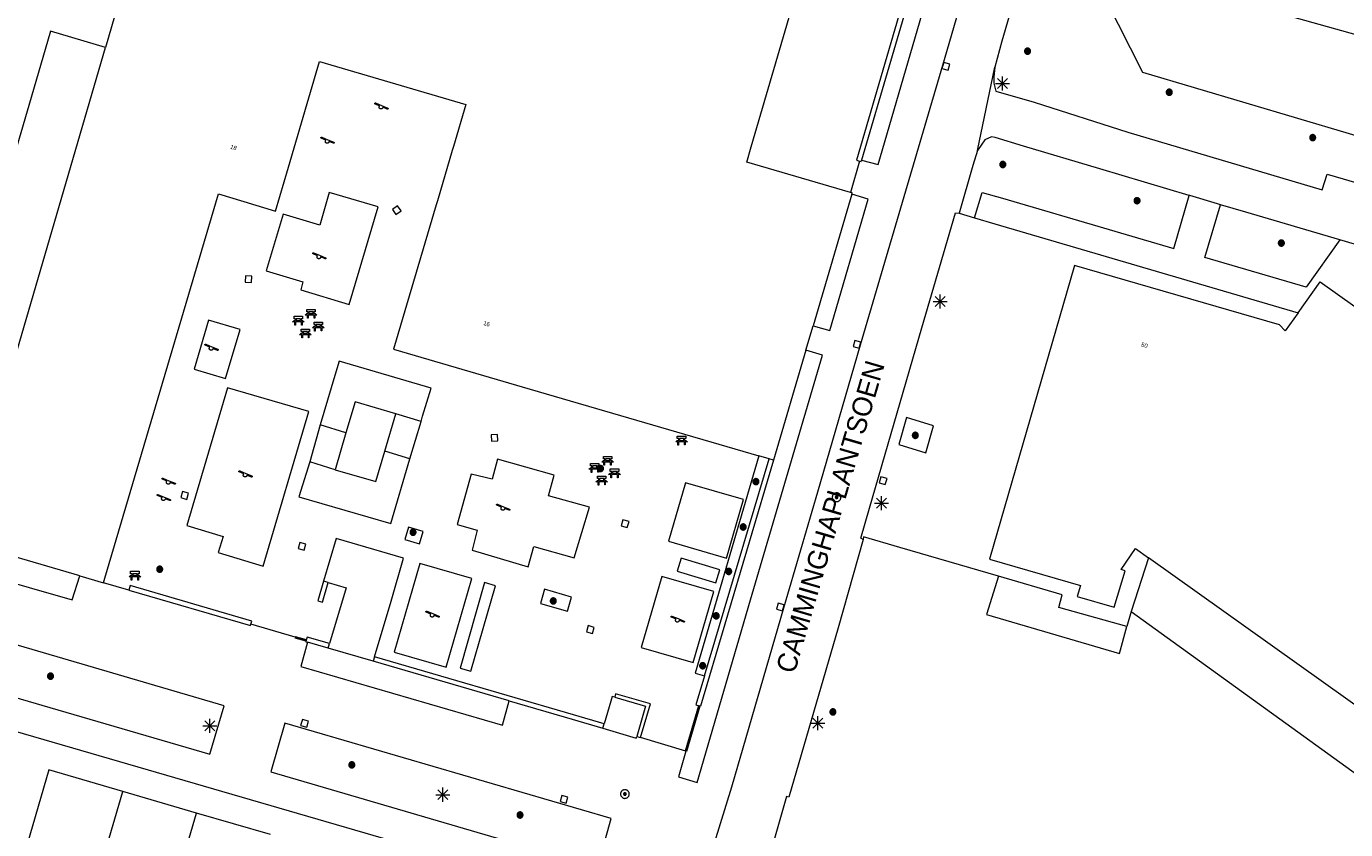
# Model space of a CAD drawing. Header units: metres. Extents: x 135779 to 137489, y 452643 to 455118.
# Tile 58 of 256: x 136674 to 136767, y 452871 to 452928. Entities that reach past the tile are written whole.
import ezdxf
from ezdxf.enums import TextEntityAlignment as Align

# ---------------------------------------------------------------- set-up
doc = ezdxf.new("R2010")
doc.units = ezdxf.units.M
doc.linetypes.add('DGN_Style_4', pattern=[89.853097, 44.898487, -22.449243, 0.056123, -22.449243])
for name, color, linetype, lineweight in [('KTop_BTD_Groenvoorziening', 62, 'Continuous', 13), ('KTop_BTD_Groenvoorziening_gras- en kruidachtigen', 62, 'Continuous', 13), ('KTop_BTD_Groenvoorziening_planten', 62, 'Continuous', 13), ('KTop_NAR_Huisnummer tijdelijk (t)', 7, 'Continuous', 13), ('KTop_OBW_Overig Plus', 1, 'Continuous', 13), ('KTop_ORL_Weg_Straatnaam (t)', 7, 'Continuous', 13), ('KTop_OTD_Open verharding', 15, 'Continuous', 13), ('KTop_OTD_Zand', 15, 'Continuous', 13), ('KTop_PAL_Lichtmast', 40, 'Continuous', 13), ('KTop_PND_Grondvlaksituatie van BAG-pand [tachy]', 1, 'Continuous', 13), ('KTop_PND_Pandscheiding', 40, 'Continuous', 13), ('KTop_PUT_Inspectie- of rioolput', 15, 'Continuous', 13), ('KTop_PUT_Kolk', 15, 'Continuous', 13), ('KTop_SHD_Hek (l)', 15, 'DGN_Style_4', 40), ('KTop_SHD_Muur', 15, 'Continuous', 13), ('KTop_STM_Bank', 40, 'Continuous', 13), ('KTop_STM_Speelvoorziening', 40, 'Continuous', 13), ('KTop_VGO_Boom', 92, 'Continuous', 13), ('KTop_WGD_Fietspad', 40, 'Continuous', 13), ('KTop_WGD_Voetpad', 251, 'Continuous', 13)]:
    doc.layers.add(name, color=color, linetype=linetype, lineweight=lineweight)
doc.styles.add('Style-ROVU', font='ROVU.shx')
doc.styles.add('Style-ROVUCURSIEF', font='ROVUCURSIEF.shx')

# ---------------------------------------------------------------- blocks, each defined once
blk = doc.blocks.new('PAL_Lichtmast')
at = {"layer": 'KTop_PAL_Lichtmast'}
for p, q in [((-0.354, -0.354), (0.354, 0.354)), ((0.354, -0.354), (-0.354, 0.354)), ((0, -0.5), (0, 0.5)), ((-0.5, 0), (0.5, 0))]:
    blk.add_line(p, q, dxfattribs=at)
blk = doc.blocks.new('PUT_Kolk')
at = {"layer": 'KTop_PUT_Kolk', "flags": 128}
blk.add_lwpolyline([(0.225, -0.225), (0.225, 0.225), (-0.225, 0.225), (-0.225, -0.225), (0.225, -0.225)], dxfattribs=at)
blk = doc.blocks.new('PUT_Inspectie-_of_rioolput')
at = {"layer": 'KTop_PUT_Inspectie- of rioolput', "flags": 128}
for points in [[(0.31, 0), (0.308, 0.032), (0.303, 0.064), (0.294, 0.095), (0.283, 0.126), (0.268, 0.155), (0.25, 0.182), (0.23, 0.207), (0.207, 0.23), (0.182, 0.25), (0.154, 0.268), (0.126, 0.283), (0.095, 0.294), (0.064, 0.303), (0.032, 0.308), (0, 0.309), (-0.032, 0.308), (-0.064, 0.303), (-0.096, 0.294), (-0.126, 0.283), (-0.155, 0.268), (-0.182, 0.25), (-0.207, 0.23), (-0.23, 0.207), (-0.25, 0.182), (-0.268, 0.154), (-0.283, 0.126), (-0.294, 0.095), (-0.303, 0.064), (-0.308, 0.032), (-0.309, 0), (-0.308, -0.032), (-0.303, -0.064), (-0.294, -0.096), (-0.283, -0.126), (-0.268, -0.155), (-0.25, -0.182), (-0.23, -0.207), (-0.207, -0.23), (-0.182, -0.25), (-0.155, -0.268), (-0.126, -0.283), (-0.096, -0.294), (-0.064, -0.303), (-0.032, -0.308), (0, -0.309), (0.032, -0.308), (0.064, -0.303), (0.095, -0.294), (0.126, -0.283), (0.155, -0.268), (0.182, -0.25), (0.207, -0.23), (0.23, -0.207), (0.25, -0.182), (0.268, -0.155), (0.283, -0.126), (0.294, -0.096), (0.303, -0.064), (0.308, -0.032), (0.31, 0)], [(0.095, 0), (0.094, 0.009), (0.092, 0.019), (0.09, 0.029), (0.086, 0.038), (0.082, 0.047), (0.076, 0.055), (0.07, 0.063), (0.063, 0.07), (0.055, 0.076), (0.047, 0.082), (0.038, 0.086), (0.029, 0.09), (0.019, 0.092), (0.009, 0.094), (0, 0.094), (-0.01, 0.094), (-0.02, 0.092), (-0.029, 0.09), (-0.039, 0.086), (-0.048, 0.082), (-0.056, 0.076), (-0.064, 0.07), (-0.071, 0.063), (-0.077, 0.055), (-0.082, 0.047), (-0.087, 0.038), (-0.09, 0.029), (-0.093, 0.019), (-0.094, 0.009), (-0.095, 0), (-0.094, -0.01), (-0.093, -0.02), (-0.09, -0.029), (-0.087, -0.039), (-0.082, -0.048), (-0.077, -0.056), (-0.071, -0.064), (-0.064, -0.071), (-0.056, -0.077), (-0.047, -0.082), (-0.039, -0.087), (-0.029, -0.09), (-0.02, -0.093), (-0.01, -0.094), (0, -0.095), (0.009, -0.094), (0.019, -0.093), (0.029, -0.09), (0.038, -0.087), (0.047, -0.082), (0.055, -0.077), (0.063, -0.071), (0.07, -0.064), (0.076, -0.056), (0.082, -0.047), (0.086, -0.039), (0.09, -0.029), (0.092, -0.02), (0.094, -0.01), (0.095, 0)], [(0.035, 0), (0.034, 0.003), (0.034, 0.007), (0.033, 0.01), (0.031, 0.014), (0.03, 0.017), (0.028, 0.02), (0.026, 0.023), (0.023, 0.026), (0.02, 0.028), (0.017, 0.03), (0.014, 0.031), (0.01, 0.033), (0.007, 0.034), (0.003, 0.034), (0, 0.034), (-0.004, 0.034), (-0.007, 0.034), (-0.011, 0.033), (-0.014, 0.031), (-0.018, 0.03), (-0.021, 0.028), (-0.023, 0.026), (-0.026, 0.023), (-0.028, 0.02), (-0.03, 0.017), (-0.032, 0.014), (-0.033, 0.01), (-0.034, 0.007), (-0.035, 0.003), (-0.035, 0), (-0.035, -0.004), (-0.034, -0.007), (-0.033, -0.011), (-0.032, -0.014), (-0.03, -0.018), (-0.028, -0.021), (-0.026, -0.023), (-0.023, -0.026), (-0.021, -0.028), (-0.017, -0.03), (-0.014, -0.032), (-0.011, -0.033), (-0.007, -0.034), (-0.004, -0.035), (0, -0.035), (0.003, -0.035), (0.007, -0.034), (0.01, -0.033), (0.014, -0.032), (0.017, -0.03), (0.02, -0.028), (0.023, -0.026), (0.026, -0.023), (0.028, -0.021), (0.03, -0.017), (0.031, -0.014), (0.033, -0.011), (0.034, -0.007), (0.034, -0.004), (0.035, 0)], [(0.01, 0.02), (0.007, 0.02), (0.005, 0.021), (0.003, 0.022), (0.001, 0.022), (-0.001, 0.022), (-0.004, 0.022), (-0.006, 0.021), (-0.008, 0.02), (-0.01, 0.019), (-0.012, 0.018), (-0.014, 0.017), (-0.016, 0.015), (-0.017, 0.013), (-0.019, 0.012), (-0.02, 0.009), (-0.021, 0.007), (-0.022, 0.005), (-0.022, 0.003), (-0.022, 0.001), (-0.022, -0.001), (-0.022, -0.004), (-0.022, -0.006), (-0.021, -0.008), (-0.02, -0.01), (-0.019, -0.012), (-0.017, -0.014), (-0.016, -0.016), (-0.014, -0.017), (-0.012, -0.019), (-0.01, -0.02), (-0.008, -0.021), (-0.006, -0.022), (-0.003, -0.022), (-0.001, -0.022), (0.001, -0.022), (0.003, -0.022), (0.005, -0.022), (0.008, -0.021), (0.01, -0.02), (0.012, -0.019), (0.014, -0.017), (0.015, -0.016), (0.017, -0.014), (0.018, -0.012), (0.02, -0.01), (0.02, -0.008), (0.021, -0.006), (0.022, -0.003), (0.022, -0.001), (0.022, 0.001), (0.022, 0.003), (0.021, 0.005), (0.02, 0.008), (0.019, 0.01), (0.018, 0.012), (0.017, 0.014), (0.015, 0.015), (0.013, 0.017), (0.012, 0.018), (0.01, 0.02)]]:
    blk.add_lwpolyline(points, dxfattribs=at)
blk = doc.blocks.new('STM_Speelvoorziening')
at = {"layer": 'KTop_STM_Speelvoorziening'}
for p, q in [((-0.456, 0.218), (-0.455, 0.222)), ((-0.456, 0.214), (-0.456, 0.218)), ((-0.456, 0.21), (-0.456, 0.214)), ((-0.455, 0.206), (-0.456, 0.21)), ((-0.455, 0.222), (-0.454, 0.226)), ((-0.454, 0.202), (-0.455, 0.206)), ((-0.454, 0.226), (-0.453, 0.23)), ((-0.453, 0.198), (-0.454, 0.202)), ((-0.453, 0.23), (-0.451, 0.234)), ((-0.451, 0.194), (-0.453, 0.198)), ((-0.451, 0.234), (-0.449, 0.237)), ((-0.449, 0.19), (-0.451, 0.194)), ((-0.449, 0.237), (-0.446, 0.24)), ((-0.446, 0.187), (-0.449, 0.19)), ((-0.446, 0.24), (-0.443, 0.243)), ((-0.443, 0.184), (-0.446, 0.187)), ((-0.443, 0.243), (-0.44, 0.246)), ((-0.44, 0.182), (-0.443, 0.184)), ((-0.44, 0.246), (-0.436, 0.248)), ((-0.436, 0.179), (-0.44, 0.182)), ((-0.436, 0.248), (-0.433, 0.25)), ((-0.433, 0.178), (-0.436, 0.179)), ((-0.433, 0.25), (-0.429, 0.251)), ((-0.109, 0.044), (-0.433, 0.178)), ((-0.429, 0.251), (-0.425, 0.253)), ((-0.425, 0.253), (-0.421, 0.253)), ((-0.421, 0.253), (-0.417, 0.253)), ((-0.417, 0.253), (-0.412, 0.253)), ((-0.412, 0.253), (-0.408, 0.253)), ((-0.408, 0.253), (-0.404, 0.251)), ((-0.404, 0.251), (-0.402, 0.251)), ((-0.402, 0.251), (0.031, 0.072)), ((-0.14, -0.007), (-0.135, 0.006)), ((-0.135, 0.006), (-0.129, 0.018)), ((-0.129, 0.018), (-0.122, 0.029)), ((-0.122, 0.029), (-0.114, 0.04)), ((-0.114, 0.04), (-0.109, 0.044)), ((0.031, 0.072), (0.464, -0.106)), ((-0.146, -0.033), (-0.144, -0.02)), ((-0.146, -0.047), (-0.146, -0.033)), ((-0.146, -0.06), (-0.146, -0.047)), ((-0.144, -0.073), (-0.146, -0.06)), ((-0.144, -0.02), (-0.14, -0.007)), ((-0.14, -0.086), (-0.144, -0.073)), ((-0.135, -0.099), (-0.14, -0.086)), ((-0.129, -0.111), (-0.135, -0.099)), ((-0.122, -0.122), (-0.129, -0.111)), ((-0.114, -0.133), (-0.122, -0.122)), ((-0.104, -0.143), (-0.114, -0.133)), ((-0.093, -0.151), (-0.104, -0.143)), ((-0.082, -0.158), (-0.093, -0.151)), ((-0.07, -0.164), (-0.082, -0.158)), ((-0.057, -0.169), (-0.07, -0.164)), ((-0.044, -0.172), (-0.057, -0.169)), ((-0.031, -0.174), (-0.044, -0.172)), ((-0.017, -0.175), (-0.031, -0.174)), ((-0.004, -0.174), (-0.017, -0.175)), ((0.009, -0.172), (-0.004, -0.174)), ((0.022, -0.169), (0.009, -0.172)), ((0.035, -0.164), (0.022, -0.169)), ((0.047, -0.158), (0.035, -0.164)), ((0.058, -0.151), (0.047, -0.158)), ((0.069, -0.143), (0.058, -0.151)), ((0.078, -0.133), (0.069, -0.143)), ((0.086, -0.122), (0.078, -0.133)), ((0.094, -0.111), (0.086, -0.122)), ((0.1, -0.099), (0.094, -0.111)), ((0.105, -0.086), (0.1, -0.099)), ((0.108, -0.073), (0.105, -0.086)), ((0.11, -0.06), (0.108, -0.073)), ((0.112, -0.046), (0.11, -0.06)), ((0.434, -0.179), (0.112, -0.046)), ((0.439, -0.18), (0.434, -0.179)), ((0.443, -0.181), (0.439, -0.18)), ((0.447, -0.181), (0.443, -0.181)), ((0.451, -0.181), (0.447, -0.181)), ((0.455, -0.18), (0.451, -0.181)), ((0.459, -0.179), (0.455, -0.18)), ((0.463, -0.178), (0.459, -0.179)), ((0.467, -0.176), (0.463, -0.178)), ((0.464, -0.106), (0.467, -0.107)), ((0.467, -0.107), (0.47, -0.11)), ((0.47, -0.174), (0.467, -0.176)), ((0.47, -0.11), (0.474, -0.112)), ((0.474, -0.171), (0.47, -0.174)), ((0.474, -0.112), (0.477, -0.115)), ((0.477, -0.168), (0.474, -0.171)), ((0.477, -0.115), (0.479, -0.118)), ((0.479, -0.165), (0.477, -0.168)), ((0.479, -0.118), (0.481, -0.122)), ((0.481, -0.161), (0.479, -0.165)), ((0.481, -0.122), (0.483, -0.125)), ((0.483, -0.158), (0.481, -0.161)), ((0.483, -0.125), (0.485, -0.129)), ((0.485, -0.154), (0.483, -0.158)), ((0.485, -0.129), (0.486, -0.133)), ((0.486, -0.15), (0.485, -0.154)), ((0.486, -0.133), (0.486, -0.138)), ((0.486, -0.138), (0.487, -0.142)), ((0.487, -0.142), (0.486, -0.146)), ((0.486, -0.146), (0.486, -0.15))]:
    blk.add_line(p, q, dxfattribs=at)
blk = doc.blocks.new('STM_Bank')
at = {"layer": 'KTop_STM_Bank'}
for p, q in [((-0.416, -0.089), (-0.298, 0.019)), ((-0.298, 0.314), (0.298, 0.314)), ((-0.298, 0.143), (-0.298, 0.314)), ((-0.2, 0.143), (-0.298, 0.143)), ((-0.298, 0.019), (-0.2, 0.019)), ((-0.2, 0.019), (-0.2, 0.143)), ((0.157, 0.143), (-0.154, 0.143)), ((-0.154, 0.143), (-0.154, 0.019)), ((-0.154, 0.019), (0.157, 0.019)), ((0.157, 0.019), (0.157, 0.143)), ((0.298, 0.143), (0.203, 0.143)), ((0.203, 0.143), (0.203, 0.019)), ((0.203, 0.019), (0.298, 0.019)), ((0.298, 0.314), (0.298, 0.143)), ((0.298, 0.019), (0.416, -0.089)), ((-0.259, -0.089), (-0.416, -0.089)), ((-0.259, -0.315), (-0.259, -0.089)), ((-0.213, -0.315), (-0.259, -0.315)), ((0.216, -0.089), (-0.213, -0.089)), ((-0.213, -0.089), (-0.213, -0.315)), ((0.216, -0.305), (0.216, -0.089)), ((0.259, -0.305), (0.216, -0.305)), ((0.416, -0.089), (0.259, -0.089)), ((0.259, -0.089), (0.259, -0.305))]:
    blk.add_line(p, q, dxfattribs=at)
blk = doc.blocks.new('VGO_Boom')
at = {"layer": 'KTop_VGO_Boom', "flags": 128}
for points in [[(0.215, 0), (0.214, 0.022), (0.21, 0.045), (0.204, 0.066), (0.196, 0.087), (0.186, 0.108), (0.174, 0.126), (0.16, 0.144), (0.144, 0.16), (0.126, 0.174), (0.107, 0.186), (0.087, 0.196), (0.066, 0.204), (0.045, 0.21), (0.022, 0.214), (-0.001, 0.215), (-0.023, 0.214), (-0.045, 0.21), (-0.067, 0.204), (-0.088, 0.196), (-0.108, 0.186), (-0.127, 0.174), (-0.144, 0.16), (-0.16, 0.144), (-0.174, 0.126), (-0.187, 0.107), (-0.197, 0.087), (-0.205, 0.066), (-0.211, 0.045), (-0.214, 0.022), (-0.215, -0.001), (-0.214, -0.023), (-0.211, -0.045), (-0.205, -0.067), (-0.197, -0.088), (-0.187, -0.108), (-0.174, -0.127), (-0.16, -0.144), (-0.144, -0.16), (-0.127, -0.174), (-0.108, -0.187), (-0.088, -0.197), (-0.067, -0.205), (-0.045, -0.211), (-0.023, -0.214), (0, -0.215), (0.022, -0.214), (0.045, -0.211), (0.066, -0.205), (0.087, -0.197), (0.108, -0.187), (0.126, -0.174), (0.144, -0.16), (0.16, -0.144), (0.174, -0.127), (0.186, -0.108), (0.196, -0.088), (0.204, -0.067), (0.21, -0.045), (0.214, -0.023), (0.215, -0.001)], [(0.155, 0), (0.154, 0.016), (0.152, 0.032), (0.147, 0.048), (0.142, 0.063), (0.134, 0.078), (0.125, 0.091), (0.115, 0.104), (0.104, 0.115), (0.091, 0.125), (0.077, 0.134), (0.063, 0.142), (0.048, 0.147), (0.032, 0.152), (0.016, 0.154), (-0.001, 0.155), (-0.017, 0.154), (-0.033, 0.152), (-0.048, 0.147), (-0.064, 0.142), (-0.078, 0.134), (-0.092, 0.125), (-0.104, 0.115), (-0.116, 0.104), (-0.126, 0.091), (-0.135, 0.077), (-0.142, 0.063), (-0.148, 0.048), (-0.152, 0.032), (-0.155, 0.016), (-0.155, -0.001), (-0.155, -0.017), (-0.152, -0.033), (-0.148, -0.048), (-0.142, -0.064), (-0.135, -0.078), (-0.126, -0.092), (-0.116, -0.104), (-0.104, -0.116), (-0.092, -0.126), (-0.078, -0.135), (-0.064, -0.142), (-0.048, -0.148), (-0.033, -0.152), (-0.017, -0.155), (0, -0.155), (0.016, -0.155), (0.032, -0.152), (0.048, -0.148), (0.063, -0.142), (0.078, -0.135), (0.091, -0.126), (0.104, -0.116), (0.115, -0.104), (0.125, -0.092), (0.134, -0.078), (0.142, -0.064), (0.147, -0.048), (0.152, -0.033), (0.154, -0.017), (0.155, -0.001)], [(0.095, 0), (0.094, 0.01), (0.093, 0.02), (0.09, 0.029), (0.087, 0.039), (0.082, 0.048), (0.077, 0.056), (0.071, 0.064), (0.064, 0.071), (0.056, 0.077), (0.047, 0.082), (0.039, 0.087), (0.029, 0.09), (0.02, 0.093), (0.01, 0.094), (-0.001, 0.095), (-0.01, 0.094), (-0.02, 0.093), (-0.03, 0.09), (-0.039, 0.087), (-0.048, 0.082), (-0.056, 0.077), (-0.064, 0.071), (-0.071, 0.064), (-0.077, 0.056), (-0.083, 0.047), (-0.087, 0.039), (-0.091, 0.029), (-0.093, 0.02), (-0.095, 0.01), (-0.095, -0.001), (-0.095, -0.01), (-0.093, -0.02), (-0.091, -0.03), (-0.087, -0.039), (-0.083, -0.048), (-0.077, -0.056), (-0.071, -0.064), (-0.064, -0.071), (-0.056, -0.077), (-0.048, -0.083), (-0.039, -0.087), (-0.03, -0.091), (-0.02, -0.093), (-0.01, -0.095), (0, -0.095), (0.01, -0.095), (0.02, -0.093), (0.029, -0.091), (0.039, -0.087), (0.048, -0.083), (0.056, -0.077), (0.064, -0.071), (0.071, -0.064), (0.077, -0.056), (0.082, -0.048), (0.087, -0.039), (0.09, -0.03), (0.093, -0.02), (0.094, -0.01), (0.095, -0.001)], [(0.035, 0), (0.035, 0.004), (0.034, 0.007), (0.033, 0.011), (0.032, 0.014), (0.03, 0.018), (0.028, 0.021), (0.026, 0.023), (0.023, 0.026), (0.021, 0.028), (0.017, 0.03), (0.014, 0.032), (0.011, 0.033), (0.007, 0.034), (0.004, 0.035), (-0.001, 0.035), (-0.004, 0.035), (-0.008, 0.034), (-0.011, 0.033), (-0.015, 0.032), (-0.018, 0.03), (-0.021, 0.028), (-0.024, 0.026), (-0.027, 0.023), (-0.029, 0.021), (-0.031, 0.017), (-0.032, 0.014), (-0.034, 0.011), (-0.035, 0.007), (-0.035, 0.004), (-0.035, -0.001), (-0.035, -0.004), (-0.035, -0.008), (-0.034, -0.011), (-0.032, -0.015), (-0.031, -0.018), (-0.029, -0.021), (-0.027, -0.024), (-0.024, -0.027), (-0.021, -0.029), (-0.018, -0.031), (-0.015, -0.032), (-0.011, -0.034), (-0.008, -0.035), (-0.004, -0.035), (0, -0.035), (0.004, -0.035), (0.007, -0.035), (0.011, -0.034), (0.014, -0.032), (0.018, -0.031), (0.021, -0.029), (0.023, -0.027), (0.026, -0.024), (0.028, -0.021), (0.03, -0.018), (0.032, -0.015), (0.033, -0.011), (0.034, -0.008), (0.035, -0.004), (0.035, 0)]]:
    blk.add_lwpolyline(points, dxfattribs=at)

msp = doc.modelspace()

# ---------------------------------------------------------------- linework, layer by layer
at = {"layer": 'KTop_BTD_Groenvoorziening', "flags": 128}
for points in [[(136811.793, 452907.293), (136752.976, 452924.731), (136750.367, 452929.92), (136749.977, 452934.629), (136748.27, 452936.62), (136761.231, 452980.835), (136761.267, 452980.956)], [(136764.65, 452945.599), (136764.438, 452944.935), (136757.783, 452946.673), (136753.689, 452931.505), (136772.806, 452926.151), (136775.631, 452935.846), (136775.862, 452935.814)], [(136736.161, 452900.199), (136735.616, 452898.273), (136737.527, 452897.68), (136738.071, 452899.605), (136736.161, 452900.199)], [(136725.661, 452897.47), (136721.136, 452882.012), (136721.783, 452881.819)], [(136701.511, 452891.215), (136701.776, 452892.099), (136700.737, 452892.411), (136700.472, 452891.526), (136701.511, 452891.215)], [(136722.6, 452888.453), (136722.873, 452889.366), (136720.123, 452890.189), (136719.85, 452889.276), (136722.6, 452888.453)], [(136704.396, 452882.371), (136705.166, 452882.149), (136706.918, 452888.236), (136706.148, 452888.457), (136704.396, 452882.371)], [(136710.12, 452886.965), (136712.032, 452886.417), (136712.323, 452887.433), (136710.411, 452887.981), (136710.12, 452886.965)], [(136717.241, 452877.432), (136717.94, 452879.825), (136715.463, 452880.547), (136715.398, 452880.305)], [(136721.398, 452879.697), (136720.465, 452876.478)]]:
    msp.add_lwpolyline(points, dxfattribs=at)
at = {"layer": 'KTop_BTD_Groenvoorziening_gras- en kruidachtigen', "flags": 128}
for points in [[(136752.136, 452886.412), (136772.285, 452871.879), (136789.877, 452896.271), (136771.418, 452909.585), (136771.874, 452911.385)], [(136742.695, 452888.908), (136735.685, 452890.949), (136733.092, 452891.721), (136733.068, 452891.533)], [(136742.695, 452888.908), (136741.861, 452886.191), (136751.323, 452883.422), (136751.843, 452885.336)], [(136752.136, 452886.412), (136751.843, 452885.336)]]:
    msp.add_lwpolyline(points, dxfattribs=at)
at = {"layer": 'KTop_BTD_Groenvoorziening_planten', "flags": 128}
for points in [[(136740.987, 452914.406), (136741.545, 452916.215), (136742.994, 452915.813), (136755.17, 452912.234), (136756.262, 452916.002)], [(136766.977, 452912.838), (136764.587, 452909.465), (136757.376, 452911.585), (136758.506, 452915.339)], [(136739.898, 452914.726), (136740.987, 452914.406)], [(136740.987, 452914.406), (136742.454, 452913.976), (136764.027, 452907.644)], [(136753.387, 452890.217), (136752.136, 452886.412)], [(136751.843, 452885.336), (136747.002, 452886.691), (136747.239, 452887.584), (136742.695, 452888.908)]]:
    msp.add_lwpolyline(points, dxfattribs=at)
at = {"layer": 'KTop_OBW_Overig Plus', "flags": 128}
for points in [[(136715.398, 452880.305), (136715.213, 452880.359), (136715.118, 452880.033), (136714.647, 452878.423)], [(136715.398, 452880.305), (136717.592, 452879.66), (136716.966, 452877.514)], [(136714.552, 452878.098), (136714.647, 452878.423)], [(136714.552, 452878.098), (136716.933, 452877.402), (136716.966, 452877.514)]]:
    msp.add_lwpolyline(points, dxfattribs=at)
at = {"layer": 'KTop_OTD_Open verharding', "flags": 128}
for points in [[(136690.614, 452910.624), (136693.212, 452909.842), (136693.058, 452909.276), (136696.517, 452908.239), (136698.578, 452915.179), (136695.089, 452916.199), (136694.415, 452913.889), (136691.818, 452914.657), (136690.614, 452910.624)], [(136686.512, 452907.125), (136685.485, 452903.651), (136687.721, 452902.983), (136688.757, 452906.454), (136686.512, 452907.125)], [(136701.623, 452899.922), (136701.735, 452900.296), (136702.334, 452902.297), (136695.801, 452904.22), (136695.493, 452903.185), (136694.445, 452899.674)], [(136687.197, 452890.589), (136690.389, 452889.63), (136693.632, 452900.623), (136687.851, 452902.313), (136684.949, 452892.508), (136687.547, 452891.746), (136687.197, 452890.589)], [(136699.835, 452900.459), (136696.931, 452901.322), (136696.283, 452899.116)], [(136699.047, 452897.808), (136699.835, 452900.459)], [(136701.623, 452899.922), (136699.835, 452900.459)], [(136694.445, 452899.674), (136693.703, 452897.05)], [(136696.283, 452899.116), (136694.445, 452899.674)], [(136696.283, 452899.116), (136695.506, 452896.475)], [(136700.825, 452897.257), (136701.623, 452899.922)], [(136693.703, 452897.05), (136692.927, 452894.553), (136699.481, 452892.66), (136700.825, 452897.257)], [(136695.506, 452896.475), (136698.408, 452895.65), (136699.047, 452897.808)], [(136700.825, 452897.257), (136699.047, 452897.808)], [(136713.608, 452893.822), (136710.686, 452894.628), (136711.089, 452896.094), (136707.055, 452897.227), (136706.682, 452895.805), (136705.198, 452896.164), (136704.201, 452892.584), (136705.624, 452892.196), (136705.251, 452890.759), (136709.255, 452889.582), (136709.658, 452891.019), (136712.518, 452890.214), (136713.608, 452893.822)], [(136695.506, 452896.475), (136693.703, 452897.05)], [(136703.405, 452882.437), (136705.24, 452888.751), (136701.54, 452889.826), (136699.706, 452883.512), (136703.405, 452882.437)], [(136720.982, 452882.772), (136722.447, 452887.828), (136718.755, 452888.898), (136717.29, 452883.842), (136720.982, 452882.772)]]:
    msp.add_lwpolyline(points, dxfattribs=at)
at = {"layer": 'KTop_OTD_Zand', "flags": 128}
msp.add_lwpolyline([(136723.365, 452890.203), (136724.569, 452894.36), (136720.432, 452895.558), (136719.228, 452891.401), (136723.365, 452890.203)], dxfattribs=at)
at = {"layer": 'KTop_PND_Grondvlaksituatie van BAG-pand [tachy]', "flags": 128}
for points in [[(136732.169, 452916.213), (136724.798, 452918.365), (136725.115, 452919.447), (136731.322, 452940.68), (136731.639, 452941.765), (136733.341, 452941.277), (136737.738, 452956.323), (136743.205, 452954.728)], [(136680.24, 452930.213), (136679.163, 452926.521)], [(136677.344, 452888.943), (136668.897, 452891.411), (136679.163, 452926.521)], [(136679.036, 452888.448), (136679.134, 452888.781), (136687.211, 452916.117), (136689.008, 452915.569), (136691.276, 452914.881), (136692.194, 452918.002), (136693.648, 452922.947), (136694.407, 452925.529), (136704.804, 452922.456), (136703.922, 452919.471), (136703.837, 452919.184), (136702.781, 452915.609), (136702.696, 452915.321), (136699.664, 452905.061), (136706.068, 452903.191), (136708.82, 452902.388), (136725.661, 452897.47)], [(136732.26, 452916.096), (136729.512, 452906.727)], [(136732.26, 452916.096), (136732.284, 452916.179), (136732.169, 452916.213)], [(136764.027, 452907.644), (136763.11, 452906.356), (136762.701, 452906.79), (136748.1, 452911.014), (136742.056, 452890.121), (136748.527, 452888.249), (136748.308, 452887.471), (136750.934, 452886.702), (136751.719, 452889.295), (136751.423, 452889.385), (136752.455, 452890.881), (136753.387, 452890.217)], [(136764.027, 452907.644), (136765.592, 452909.843), (136784.412, 452896.449), (136778.846, 452888.628), (136779.962, 452887.833), (136780.107, 452886.968), (136778.575, 452884.816), (136777.706, 452884.671), (136776.591, 452885.468), (136771.014, 452877.658), (136753.387, 452890.217)], [(136729.002, 452904.985), (136729.512, 452906.727)], [(136729.002, 452904.985), (136726.708, 452897.164)], [(136726.382, 452897.259), (136725.661, 452897.47)], [(136726.708, 452897.164), (136726.382, 452897.259)], [(136698.317, 452883.189), (136699.496, 452887.145), (136700.383, 452890.188), (136695.586, 452891.587), (136694.689, 452888.55)], [(136677.344, 452888.943), (136679.036, 452888.448)], [(136695.018, 452888.454), (136694.689, 452888.55)], [(136695.018, 452888.454), (136696.286, 452888.084), (136695.114, 452884.117)], [(136695.017, 452883.79), (136695.114, 452884.117)], [(136698.22, 452882.863), (136695.017, 452883.79)], [(136698.317, 452883.189), (136698.22, 452882.863)], [(136680.401, 452873.601), (136675.146, 452875.136), (136671.66, 452863.239), (136676.914, 452861.705)], [(136685.655, 452872.067), (136680.401, 452873.601)], [(136690.91, 452870.532), (136685.655, 452872.067)]]:
    msp.add_lwpolyline(points, dxfattribs=at)
at = {"layer": 'KTop_PND_Pandscheiding', "flags": 128}
for points in [[(136676.914, 452861.705), (136680.401, 452873.601)], [(136682.169, 452860.17), (136685.655, 452872.067)]]:
    msp.add_lwpolyline(points, dxfattribs=at)
at = {"layer": 'KTop_SHD_Hek (l)', "flags": 128}
for points in [[(136692.674, 452884.583), (136693.452, 452884.356)], [(136721.398, 452879.697), (136720.465, 452876.478)]]:
    msp.add_lwpolyline(points, dxfattribs=at)
at = {"layer": 'KTop_SHD_Muur', "flags": 128}
for points in [[(136738.799, 452939.676), (136732.603, 452918.507), (136732.82, 452918.443)], [(136739.136, 452939.579), (136732.959, 452918.512)], [(136732.82, 452918.443), (136732.929, 452918.411), (136732.959, 452918.512)], [(136721.783, 452881.819), (136726.382, 452897.259)], [(136726.708, 452897.164), (136721.496, 452879.668), (136721.398, 452879.697)], [(136689.512, 452885.504), (136689.577, 452885.725), (136680.935, 452888.254), (136680.837, 452887.922)], [(136680.837, 452887.922), (136689.481, 452885.398), (136689.512, 452885.504)], [(136694.689, 452888.55), (136694.283, 452887.157), (136694.609, 452887.061), (136695.018, 452888.454)], [(136693.452, 452884.356), (136693.422, 452884.252), (136693.544, 452884.217)], [(136695.114, 452884.117), (136693.518, 452884.579), (136693.452, 452884.356)], [(136695.017, 452883.79), (136693.544, 452884.217)], [(136714.647, 452878.423), (136712.458, 452879.063), (136698.317, 452883.189)], [(136707.895, 452880.041), (136698.22, 452882.863)], [(136721.783, 452881.819), (136721.171, 452879.765), (136721.398, 452879.697)], [(136707.895, 452880.041), (136712.363, 452878.737), (136714.552, 452878.098)]]:
    msp.add_lwpolyline(points, dxfattribs=at)
at = {"layer": 'KTop_WGD_Fietspad', "flags": 128}
for points in [[(136755.465, 452982.566), (136754.543, 452979.485), (136750.099, 452964.154), (136744.333, 452944.504), (136738.72, 452925.246), (136732.872, 452905.336), (136729.823, 452894.885), (136727.42, 452886.65), (136723.698, 452873.917), (136721.29, 452866.094)], [(136758.928, 452981.54), (136757.932, 452978.168), (136753.559, 452963.392), (136747.82, 452943.628), (136742.93, 452926.974), (136742.433, 452925.11)], [(136741.211, 452919.2), (136742.433, 452925.11)], [(136741.211, 452919.2), (136740.883, 452918.118), (136739.898, 452914.726)], [(136733.068, 452891.533), (136732.903, 452891.607), (136733.526, 452893.747), (136737.261, 452906.581), (136739.638, 452914.748), (136739.898, 452914.726)], [(136733.068, 452891.533), (136731.309, 452885.236), (136727.798, 452873.186), (136727.63, 452873.234), (136725.261, 452864.941)]]:
    msp.add_lwpolyline(points, dxfattribs=at)
at = {"layer": 'KTop_WGD_Voetpad', "flags": 128}
for points in [[(136732.959, 452918.512), (136734.143, 452918.195), (136742.028, 452945.193), (136746.448, 452960.262), (136745.28, 452960.592)], [(136679.163, 452926.521), (136675.265, 452927.672), (136674.05, 452923.543), (136671.324, 452914.278), (136664.572, 452891.431), (136664.383, 452890.791), (136676.807, 452887.239), (136677.344, 452888.943)], [(136742.433, 452925.11), (136742.368, 452924.442), (136742.38, 452923.978), (136742.515, 452923.418), (136745.241, 452922.63), (136751.903, 452920.501), (136765.735, 452916.395), (136766.086, 452917.52), (136772.996, 452915.496), (136772.696, 452914.372), (136795.769, 452907.604), (136796.076, 452908.653), (136802.767, 452906.658), (136802.479, 452905.668), (136805.225, 452904.841), (136808.583, 452898.461)], [(136756.262, 452916.002), (136749.925, 452917.878), (136744.478, 452919.511), (136742.466, 452920.114), (136742.215, 452920.158), (136741.732, 452919.963), (136741.211, 452919.2)], [(136732.82, 452918.443), (136732.169, 452916.213)], [(136729.512, 452906.727), (136730.704, 452906.384), (136733.434, 452915.735), (136732.26, 452916.096)], [(136758.506, 452915.339), (136758.295, 452915.4), (136756.307, 452915.989), (136756.262, 452916.002)], [(136766.977, 452912.838), (136760.312, 452914.816), (136758.506, 452915.339)], [(136771.874, 452911.385), (136766.977, 452912.838)], [(136720.465, 452876.478), (136719.928, 452874.65), (136721.276, 452874.251), (136725.066, 452887.242), (136730.173, 452904.641), (136729.002, 452904.985)], [(136680.837, 452887.922), (136679.036, 452888.448)], [(136663.263, 452886.819), (136662.972, 452885.805), (136662.27, 452883.351), (136686.591, 452876.26), (136687.607, 452879.704), (136663.263, 452886.819)], [(136693.452, 452884.356), (136692.674, 452884.583), (136689.512, 452885.504)], [(136693.544, 452884.217), (136693.078, 452882.502), (136707.419, 452878.325), (136707.895, 452880.041)], [(136652.594, 452817.182), (136643.868, 452819.754), (136643.95, 452820.035), (136643.691, 452820.088), (136652.162, 452849.062), (136657.676, 452867.758), (136661.616, 452881.118), (136670.681, 452878.484), (136718.428, 452864.607), (136712.422, 452844.034)], [(136691.934, 452878.455), (136690.929, 452874.993), (136714.186, 452868.185), (136715.143, 452871.674), (136691.934, 452878.455)], [(136716.966, 452877.514), (136717.241, 452877.432)], [(136720.465, 452876.478), (136717.241, 452877.432)]]:
    msp.add_lwpolyline(points, dxfattribs=at)

# ---------------------------------------------------------------- block references
at = {"layer": 'KTop_PAL_Lichtmast'}
for p in [(136742.984, 452923.96), (136738.546, 452908.445), (136734.383, 452894.104), (136686.586, 452878.272), (136729.861, 452878.459), (136703.167, 452873.373)]:
    msp.add_blockref('PAL_Lichtmast', p, dxfattribs=at)
at = {"layer": 'KTop_PUT_Inspectie- of rioolput'}
for p, rotation in [((136731.189, 452894.528), 252.9168440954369), ((136716.125, 452873.421), 240.6593775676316)]:
    msp.add_blockref('PUT_Inspectie-_of_rioolput', p, dxfattribs=dict(at, rotation=rotation))
at = {"layer": 'KTop_PUT_Kolk'}
for p, rotation in [((136738.96, 452925.176), 163.7397952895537), ((136699.894, 452914.947), 124.8194863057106), ((136689.343, 452910.041), 86.20750315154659), ((136732.633, 452905.406), 343.6753766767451), ((136706.838, 452898.758), 273.2322157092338), ((136734.498, 452895.707), 163.7737446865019), ((136684.806, 452894.658), 253.7224887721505), ((136716.139, 452892.65), 343.6418430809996), ((136693.15, 452891.04), 253.7606718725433), ((136727.181, 452886.72), 343.7325819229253), ((136713.669, 452885.117), 253.7299472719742), ((136693.333, 452878.443), 253.7131607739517), ((136711.797, 452873.04), 253.7131607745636)]:
    msp.add_blockref('PUT_Kolk', p, dxfattribs=dict(at, rotation=rotation))
at = {"layer": 'KTop_STM_Bank'}
for p in [(136693.801, 452907.576), (136692.896, 452907.084), (136694.305, 452906.669), (136693.391, 452906.178), (136720.153, 452898.556), (136714.896, 452897.125), (136713.982, 452896.613), (136715.386, 452896.227), (136714.473, 452895.71), (136681.261, 452888.946)]:
    msp.add_blockref('STM_Bank', p, dxfattribs=at)
at = {"layer": 'KTop_STM_Speelvoorziening'}
for p in [(136698.787, 452922.321), (136694.959, 452919.884), (136694.369, 452911.666), (136686.705, 452905.157), (136689.123, 452896.148), (136683.656, 452895.635), (136683.31, 452894.468), (136707.457, 452893.78), (136702.43, 452886.177), (136719.873, 452885.824)]:
    msp.add_blockref('STM_Speelvoorziening', p, dxfattribs=at)
at = {"layer": 'KTop_VGO_Boom'}
for p in [(136744.772, 452926.262), (136754.854, 452923.337), (136765.059, 452920.108), (136743.011, 452918.195), (136752.563, 452915.624), (136762.827, 452912.61), (136736.787, 452898.933), (136714.392, 452896.571), (136725.449, 452895.641), (136724.538, 452892.413), (136701.052, 452892.04), (136683.03, 452889.41), (136723.511, 452889.254), (136711.031, 452887.152), (136722.62, 452886.091), (136721.658, 452882.546), (136675.263, 452881.805), (136730.924, 452879.259), (136696.698, 452875.492), (136708.664, 452871.928)]:
    msp.add_blockref('VGO_Boom', p, dxfattribs=at)

# ---------------------------------------------------------------- texts
at = {"layer": 'KTop_NAR_Huisnummer tijdelijk (t)', "style": 'Style-ROVUCURSIEF'}
for s, rotation, p in [('18', 343.8, (136688.06, 452919.47)), ('16', 343.8, (136706.068, 452906.934)), ('50', 342.8, (136752.87, 452905.413))]:
    msp.add_text(s, height=0.3, rotation=rotation, dxfattribs=at).set_placement(p, align=Align.MIDDLE_LEFT)
at = {"layer": 'KTop_ORL_Weg_Straatnaam (t)', "style": 'Style-ROVU'}
msp.add_text('CAMMINGHAPLANTSOEN', height=1.4, rotation=73.7398, dxfattribs=at).set_placement((136728.189, 452881.915))

doc.saveas('drawing.dxf')
